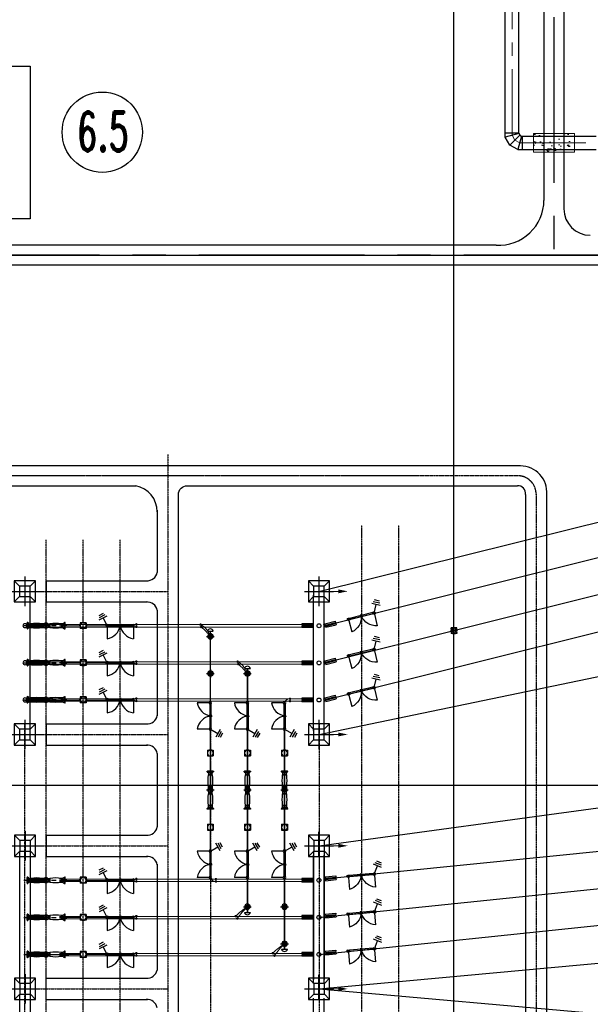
# Model space of a CAD drawing. Header units: inches. Extents: x -8998005 to 170525121, y -30058259 to 1575573.
# Tile 55 of 107: x -181973 to -74252, y 258672 to 444426. Entities that reach past the tile are written whole.
import ezdxf
from ezdxf.enums import TextEntityAlignment as Align

# ---------------------------------------------------------------- set-up
doc = ezdxf.new("R2010")
doc.units = ezdxf.units.IN
doc.header["$LTSCALE"] = 5
doc.header["$MEASUREMENT"] = 0
for name, pattern in [('0', [0]), ('CENTER', [2, 1.25, -0.25, 0.25, -0.25]), ('CENTER2', [1.125, 0.75, -0.125, 0.125, -0.125]), ('CENTERX2', [4, 2.5, -0.5, 0.5, -0.5]), ('CONTINU', [0])]:
    doc.linetypes.add(name, pattern=pattern)
doc.layers.add('AL TUBE', color=73, linetype='Continuous', lineweight=13)
doc.layers.add('CONDUCTOR', color=240, linetype='Continuous', lineweight=13)
for name, color, linetype in [('CANAL', 4, 'Continuous'), ('CEN', 9, 'CENTER'), ('CWPIPE', 3, 'Continuous'), ('DIM', 7, 'Continuous'), ('Encasing', 36, 'Continuous'), ('EQUIP', 1, 'Continuous'), ('EQUPT', 4, '0'), ('FENCE', 7, 'Continuous'), ('INSULATOR', 7, 'Continuous'), ('ROAD', 1, 'Continuous'), ('TCE-ME-ROAD', 244, 'Continuous'), ('Text', 6, 'Continuous'), ('TOWER', 7, 'Continuous')]:
    doc.layers.add(name, color=color, linetype=linetype)
doc.styles.add('M1', font='ROMAND.shx', dxfattribs={"height": 6250})

# ---------------------------------------------------------------- blocks, each defined once
blk = doc.blocks.new('e')
at = {"linetype": 'ByBlock'}
blk.add_line((0, 3674), (0, 0), dxfattribs=at)
blk.add_solid([(-367, 3674), (0, 5469), (367, 3674)])
blk = doc.blocks.new('400CBPL')
at = {"ltscale": 700}
for p, q in [((-3600, 540), (-3600, -540)), ((-3247, 423), (-3488, 597)), ((-3459, -540), (-3459, 540)), ((-3247, 423), (-3247, -423)), ((-2895, 353), (-3247, 353)), ((-3247, 353), (-3247, -353)), ((-2895, -353), (-2895, 353)), ((-2895, 353), (-2895, -353)), ((-705, 353), (-353, 353)), ((-705, -353), (-705, 353)), ((-705, 353), (-705, -353)), ((-353, 353), (-353, 197)), ((-353, 0), (-159, 0)), ((353, 0), (159, 0)), ((353, 353), (353, 197)), ((705, 353), (353, 353)), ((705, -353), (705, 353)), ((705, 353), (705, -353)), ((2895, 353), (2895, -353)), ((2895, 353), (3247, 353)), ((2895, -353), (2895, 353)), ((3247, 423), (3488, 597)), ((3247, 423), (3247, -423)), ((3247, 353), (3247, -353)), ((3459, -540), (3459, 540)), ((3600, 540), (3600, -540)), ((-3247, -423), (-3488, -597)), ((-3247, -353), (-2895, -353)), ((-353, -353), (-705, -353)), ((-353, -197), (-353, -353)), ((353, -197), (353, -353)), ((353, -353), (705, -353)), ((3247, -353), (2895, -353)), ((3247, -423), (3488, -597))]:
    blk.add_line(p, q, dxfattribs=at)
at = {"ltscale": 700, "const_width": 70.5}
blk.add_lwpolyline([(-3071, -353), (-3071, -353)], dxfattribs=at)
at = {"ltscale": 700}
for centre, radius, start, end in [((-3530, 540), 70.5, 0, 180), ((-1800, -8107), 8530, 82.62672, 97.37328), ((0, 0), 476, 90, 137.79455), ((0, 0), 159, 90, 270), ((0, 0), 476, 42.20545, 90), ((0, 0), 159, 270, 90), ((1800, -8107), 8530, 82.62672, 97.37328), ((3530, 540), 70.5, 0, 180), ((-3530, -540), 70.5, 180, 0), ((-1800, 8107), 8530, 262.62672, 277.37328), ((0, 0), 476, 222.20545, 270), ((0, 0), 476, 270, 317.79455), ((1800, 8107), 8530, 262.62672, 277.37328), ((3530, -540), 70.5, 180, 0)]:
    blk.add_arc(centre, radius, start, end, dxfattribs=at)
at = {"ltscale": 700, "extrusion": (0, 0, -1)}
blk.add_ellipse((0, 0), major_axis=(-474, 0), ratio=0.6223386, dxfattribs=at)
at = {"layer": 'CEN', "ltscale": 700}
for p, q in [((4211, 0), (-3939, 0)), ((0, 705), (0, -705))]:
    blk.add_line(p, q, dxfattribs=at)
blk = doc.blocks.new('400CTPL')
at = {"ltscale": 700}
for p, q in [((555, 555), (-555, 555)), ((-555, -555), (-555, 555)), ((0, 555), (0, 745)), ((555, -555), (555, 555)), ((555, -555), (-555, -555)), ((0, -555), (0, -745))]:
    blk.add_line(p, q, dxfattribs=at)
for start, end in [(0, 180), (180, 0)]:
    blk.add_arc((0, 0), 555, start, end, dxfattribs=at)
blk = doc.blocks.new('ES')
at = {"ltscale": 1000}
for p, q in [((0, 0), (1471, 747)), ((1097, 1485), (1846, 10)), ((1531, 1473), (2092, 367)), ((1941, 1507), (2362, 678))]:
    blk.add_line(p, q, dxfattribs=at)
blk = doc.blocks.new('DO2')
at = {"linetype": 'CENTERX2', "ltscale": 1000, "const_width": 150}
blk.add_lwpolyline([(75, 0, 1), (-75, 0, 1)], format="xyb", close=True, dxfattribs=at)
blk = doc.blocks.new('400isopl')
at = {"ltscale": 1000}
for p, q in [((-2469, 245), (-2469, 2469)), ((2469, 245), (2469, 2469)), ((2258, 125), (-2258, 125)), ((-175, 247), (-178, 232)), ((-178, 232), (78, 137)), ((194, 133), (-175, 247)), ((175, 0), (-175, 0)), ((0, 324), (0, -324)), ((78, 137), (54, 113)), ((175, 125), (175, -125)), ((194, 133), (194, 125)), ((2258, -125), (-2258, -125)), ((-178, -232), (78, -137)), ((-175, -247), (-178, -232)), ((194, -133), (-175, -247)), ((78, -137), (54, -113)), ((194, -133), (194, -125))]:
    blk.add_line(p, q, dxfattribs=at)
for centre, radius, start, end in [((-3011, -543), 3060, 10.21936, 79.78064), ((3011, -543), 3060, 100.21936, 169.78064), ((-2469, 0), 245, 90, 270), ((-2469, 0), 125, 90, 270), ((-2469, 0), 245, 270, 90), ((-2469, 0), 125, 270, 90), ((0, 0), 125, 90, 270), ((0, 0), 125, 270, 90), ((2469, 0), 245, 90, 270), ((2469, 0), 125, 90, 270), ((2469, 0), 245, 270, 90), ((2469, 0), 125, 270, 90)]:
    blk.add_arc(centre, radius, start, end, dxfattribs=at)
blk = doc.blocks.new('400TWR')
at = {"ltscale": 3000}
for p, q in [((-1000, 1000), (-2000, 2000)), ((1000, 1000), (2000, 2000)), ((-1000, -1000), (-2000, -2000)), ((1000, -1000), (2000, -2000))]:
    blk.add_line(p, q, dxfattribs=at)
for points in [[(-2000, -2000), (2000, -2000), (2000, 2000), (-2000, 2000)], [(-1000, -1000), (1000, -1000), (1000, 1000), (-1000, 1000)]]:
    blk.add_lwpolyline(points, close=True, dxfattribs=at)
at = {"layer": 'CEN', "ltscale": 1000}
for p, q in [((0, 2753), (0, -2753)), ((2781, 0), (-2781, 0))]:
    blk.add_line(p, q, dxfattribs=at)
blk = doc.blocks.new('i')
at = {"ltscale": 3000}
for p, q in [((-223, -222), (-223, 0)), ((223, 0), (-223, 0)), ((223, -222), (223, 0)), ((-350, -222), (-96, -222)), ((-350, -222), (-350, -2222)), ((-96, -222), (-96, -2222)), ((96, -222), (350, -222)), ((96, -222), (96, -2222)), ((350, -222), (350, -2222)), ((-350, -2222), (-96, -2222)), ((96, -2221), (350, -2221))]:
    blk.add_line(p, q, dxfattribs=at)
blk = doc.blocks.new('400bpipl')
at = {"ltscale": 3000}
for radius in [500, 270]:
    blk.add_circle((0, 0), radius, dxfattribs=at)
blk.add_arc((0, 0), 500, 0, 180, dxfattribs=at)
at = {"layer": 'CEN', "ltscale": 3000}
for p, q in [((762, 0), (-771, 0)), ((0, -724), (0, 729))]:
    blk.add_line(p, q, dxfattribs=at)
blk = doc.blocks.new('400CVTPL')
at = {"ltscale": 700}
for p, q in [((-528, 344), (-528, 528)), ((-344, 528), (-528, 528)), ((344, 528), (528, 528)), ((528, 344), (528, 528)), ((-528, -528), (-528, -344)), ((-344, -528), (-528, -528)), ((344, -528), (528, -528)), ((528, -528), (528, -344))]:
    blk.add_line(p, q, dxfattribs=at)
for radius, start, end in [(582, 0, 180), (582, 180, 0), (343, 0, 180), (343, 180, 0)]:
    blk.add_arc((0, 0), radius, start, end, dxfattribs=at)
blk = doc.blocks.new('A$C3F820AC0')
at = {"color": 3, "linetype": 'Continuous', "ltscale": 100}
for p, q in [((-125483, -30921, 96251), (-750, 12)), ((-125467, -57921, 96251), (-710, -32013)), ((-125461, -78921, 96251), (-750, -62000)), ((-125461, -105921, 96251), (-791, -94500)), ((-125461, -105921, 96251), (-750, -117000))]:
    blk.add_line(p, q, dxfattribs=at)
at = {"color": 2, "linetype": 'Continuous', "ltscale": 100}
for p, q in [((-124489, -37421, 96251), (-27064, -13142, 96251)), ((-124489, -44421, 96251), (-27070, -20142, 96251)), ((-124489, -51421, 96251), (-27064, -27142, 96251)), ((-124483, -85178, 96251), (-9069, -73528, 5630)), ((-125483, -92421, 96251), (-9068, -80528, 5630)), ((-125469, -99407, 96251), (-9069, -87279, 5630))]:
    blk.add_line(p, q, dxfattribs=at)
at = {"ltscale": 3000}
for centre, radius, start, end in [((-145983, -38596, 96251), 582, 15.11051, 164.88949), ((-138983, -45633, 96251), 579, 14.03074, 165.96926), ((-138983, -91363, 96251), 577, 193.0629, 346.9371), ((-131983, -98293, 96251), 572, 190.89365, 349.10635)]:
    blk.add_arc(centre, radius, start, end, dxfattribs=at)
at = {"layer": 'AL TUBE'}
for p, q in [((-170542, -37202, 96251), (-174435, -37202, 96251)), ((-170542, -37427, 96251), (-174435, -37427, 96251)), ((-170542, -37652, 96251), (-174435, -37652, 96251)), ((-165532, -37202, 96251), (-169432, -37202, 96251)), ((-165532, -37427, 96251), (-169432, -37427, 96251)), ((-165532, -37652, 96251), (-169432, -37652, 96251)), ((-146033, -38445, 96251), (-146033, -61976, 96251)), ((-145983, -38445, 96251), (-145983, -61976, 96251)), ((-145933, -38445, 96251), (-145933, -61976, 96251)), ((-170542, -44202, 96251), (-174435, -44202, 96251)), ((-170542, -44427, 96251), (-174435, -44427, 96251)), ((-165532, -44202, 96251), (-169432, -44202, 96251)), ((-165532, -44427, 96251), (-169432, -44427, 96251)), ((-170542, -44652, 96251), (-174435, -44652, 96251)), ((-165532, -44652, 96251), (-169432, -44652, 96251)), ((-139033, -45492, 96251), (-139033, -61976, 96251)), ((-138983, -45492, 96251), (-138983, -61976, 96251)), ((-138933, -45492, 96251), (-138933, -61976, 96251)), ((-170542, -51202, 96251), (-174435, -51202, 96251)), ((-170542, -51427, 96251), (-174435, -51427, 96251)), ((-170542, -51652, 96251), (-174435, -51652, 96251)), ((-165532, -51202, 96251), (-169432, -51202, 96251)), ((-165532, -51427, 96251), (-169432, -51427, 96251)), ((-165532, -51652, 96251), (-169432, -51652, 96251)), ((-132033, -51713, 96251), (-132033, -62019, 96251)), ((-131933, -51713, 96251), (-131933, -62019, 96251)), ((-146033, -61976, 96251), (-146033, -75976, 96251)), ((-145983, -61976, 96251), (-145983, -75976, 96251)), ((-145933, -61976, 96251), (-145933, -75976, 96251)), ((-139033, -61976, 96251), (-139033, -75976, 96251)), ((-138983, -61976, 96251), (-138983, -75976, 96251)), ((-138933, -61976, 96251), (-138933, -75976, 96251)), ((-132033, -61976, 96251), (-132033, -75976, 96251)), ((-131983, -61976, 96251), (-131983, -75976, 96251)), ((-131933, -61976, 96251), (-131933, -75976, 96251)), ((-146033, -75976, 96251), (-146033, -85130, 96251)), ((-145983, -75976, 96251), (-145983, -85130, 96251)), ((-145933, -75976, 96251), (-145933, -85130, 96251)), ((-139033, -75976, 96251), (-139033, -91493, 96251)), ((-138983, -75976, 96251), (-138983, -91493, 96251)), ((-138933, -75976, 96251), (-138933, -91493, 96251)), ((-132033, -75976, 96251), (-132033, -98401, 96251)), ((-131983, -75976, 96251), (-131983, -98401, 96251)), ((-131933, -75976, 96251), (-131933, -98401, 96251)), ((-170539, -85236, 96251), (-174431, -85237, 96251)), ((-165528, -85236, 96251), (-169429, -85236, 96251)), ((-170539, -85461, 96251), (-174431, -85462, 96251)), ((-170539, -85686, 96251), (-174431, -85687, 96251)), ((-165528, -85461, 96251), (-169429, -85461, 96251)), ((-165528, -85686, 96251), (-169429, -85686, 96251)), ((-170539, -92236, 96251), (-174431, -92237, 96251)), ((-170539, -92461, 96251), (-174431, -92462, 96251)), ((-170539, -92686, 96251), (-174431, -92687, 96251)), ((-165528, -92236, 96251), (-169429, -92236, 96251)), ((-165528, -92461, 96251), (-169429, -92461, 96251)), ((-165528, -92686, 96251), (-169429, -92686, 96251)), ((-170539, -99236, 96251), (-174431, -99237, 96251)), ((-170539, -99461, 96251), (-174431, -99462, 96251)), ((-170539, -99686, 96251), (-174431, -99687, 96251)), ((-165528, -99236, 96251), (-169429, -99236, 96251)), ((-165528, -99461, 96251), (-169429, -99461, 96251)), ((-165528, -99686, 96251), (-169429, -99686, 96251))]:
    blk.add_line(p, q, dxfattribs=at)
at = {"layer": 'AL TUBE', "extrusion": (0, 0, -1)}
for centre, major_axis, start_param, end_param in [((-150037, -40886, 96251), (-3362, -2757), 2.8132878, 3.4909976), ((-155157, -46768, 96251), (-8526, 8122), 1.4937446, 1.7094894), ((-143192, -47971, 96251), (-2879, -3466), 3.0244957, 3.6901482), ((-148632, -53962, 96251), (-8193, 9083), 1.4385131, 1.6501862), ((-131839, -101685, 96251), (-10494, -8222), 1.4574992, 1.6747652), ((-128257, -101705, 96251), (-11868, 10047), -0.0799337, 0.1120182), ((-124691, -108731, 96251), (-9780, -9254), 1.5449234, 1.7611116), ((-121067, -108759, 96251), (-10509, -11708), 1.4574024, 1.648236)]:
    blk.add_ellipse(centre, major_axis=major_axis, ratio=1, start_param=start_param, end_param=end_param, dxfattribs=at)
at = {"layer": 'CEN'}
for p, q in [((-153984, -5113, 96251), (-154002, -345321, 96251)), ((-107473, -9121, 96251), (-348698, -9121, 96251)), ((-84479, -12523, 96251), (-84479, -338338, 96251)), ((-117473, -18410, 96251), (-117483, -330724, 96251)), ((-110473, -18410, 96251), (-110483, -330724, 96251)), ((-176984, -329745, 96251), (-176984, -21191, 96251)), ((-169984, -329745, 96251), (-169984, -21191, 96251)), ((-162984, -329745, 96251), (-162984, -21191, 96251)), ((-178209, -30921, 96251), (-153998, -30923, 96251)), ((-180984, -329745, 96251), (-180984, -55921, 96251)), ((-145961, -55921, 96251), (-145961, -329745, 96251)), ((-125466, -55921, 96251), (-125478, -280921, 96251)), ((-178209, -57921, 96251), (-153998, -57923, 96251)), ((-178209, -78921, 96251), (-153998, -78923, 96251)), ((-178231, -105921, 96251), (-154020, -105923, 96251))]:
    blk.add_line(p, q, dxfattribs=at)
at = {"layer": 'CEN', "linetype": 'CENTER2'}
blk.add_line((-87884, -9121, 96251), (-348698, -9121, 96251), dxfattribs=at)
blk.add_arc((-87941, -12583, 96251), 3463, 359.00515, 89.06872, dxfattribs=at)
at = {"layer": 'CONDUCTOR', "linetype": 'CONTINU'}
for p, q in [((-128705, -37199, 96251), (-177761, -37203, 96251)), ((-128705, -37649, 96251), (-177761, -37653, 96251)), ((-128705, -44199, 96251), (-177761, -44203, 96251)), ((-128705, -44649, 96251), (-177761, -44653, 96251)), ((-128705, -51199, 96251), (-177761, -51203, 96251)), ((-128705, -51649, 96251), (-177761, -51653, 96251)), ((-128782, -85233, 96251), (-165528, -85236, 96251)), ((-128782, -85683, 96251), (-165528, -85686, 96251)), ((-128782, -92233, 96251), (-165528, -92236, 96251)), ((-128782, -92683, 96251), (-165528, -92686, 96251)), ((-128782, -99233, 96251), (-165528, -99236, 96251)), ((-128782, -99683, 96251), (-165528, -99686, 96251))]:
    blk.add_line(p, q, dxfattribs=at)
at = {"layer": 'CONDUCTOR', "color": 9}
blk.add_line((-138983, -84890, 96251), (-138983, -91493, 96251), dxfattribs=at)
at = {"layer": 'CONDUCTOR', "linetype": 'ByBlock', "extrusion": (0, 0, -1)}
for centre, major_axis, start_param, end_param in [((-131001, -52200, 96251), (-716, 716), -0.5385016, 0.8587758), ((-131235, -52547, 96251), (-851, -433), 1.1420135, 2.3610097), ((-145001, -84642, 96251), (-685, 746), 3.8113884, 5.2086658), ((-145235, -84296, 96251), (-600, 743), 3.5015731, 4.7205694)]:
    blk.add_ellipse(centre, major_axis=major_axis, ratio=1, start_param=start_param, end_param=end_param, dxfattribs=at)
at = {"layer": 'FENCE', "extrusion": (0, 0, -1)}
for centre, major_axis, start_param, end_param in [((-180984, -37393, 96251), (-265, 265), 3.9269908, 10.2101761), ((-180984, -44393, 96251), (-265, -265), 5.497787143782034, 11.78097245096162), ((-180984, -51393, 96251), (-265, 265), 3.9269908, 10.2101761)]:
    blk.add_ellipse(centre, major_axis=major_axis, ratio=1, start_param=start_param, end_param=end_param, dxfattribs=at)
at = {"layer": 'FENCE'}
for centre, start_param, end_param in [((-125467, -37421, 96251), 5.497787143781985, 11.78097245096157), ((-125467, -44421, 96251), 5.497787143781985, 11.78097245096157), ((-125467, -51421, 96251), 5.497787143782, 11.78097245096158), ((-125483, -85421, 96251), 5.497787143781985, 11.78097245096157), ((-125483, -92421, 96251), 5.497787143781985, 11.78097245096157), ((-125483, -99421, 96251), 5.497787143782, 11.78097245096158)]:
    blk.add_ellipse(centre, major_axis=(-265, 265), ratio=1, start_param=start_param, end_param=end_param, dxfattribs=at)
at = {"layer": 'INSULATOR'}
for p, q in [((-126706, -44198, 96251), (-126484, -44198, 96251)), ((-126706, -44643, 96251), (-126484, -44643, 96251)), ((-126705, -92198, 96251), (-126483, -92198, 96251)), ((-126705, -92643, 96251), (-126483, -92643, 96251))]:
    blk.add_line(p, q, dxfattribs=at)
at = {"layer": 'ROAD'}
for p, q in [((-87445, -7246, 96251), (-346964, -7246, 96251)), ((-273667, -10996, 96251), (-160055, -10996, 96251)), ((-82479, -339559), (-82479, -12643)), ((-176984, -28921, 96251), (-158048, -28922, 96251)), ((-176984, -28921, 96251), (-176984, -32921, 96251)), ((-176984, -32921, 96251), (-157827, -32922, 96251)), ((-176984, -55921, 96251), (-158048, -55922, 96251)), ((-176984, -55921, 96251), (-176984, -59921, 96251)), ((-176984, -59921, 96251), (-157827, -59922, 96251)), ((-176984, -76921, 96251), (-158048, -76922, 96251)), ((-176984, -76921, 96251), (-176984, -80921, 96251)), ((-176984, -80921, 96251), (-157827, -80922, 96251)), ((-177007, -103921, 96251), (-158071, -103922, 96251)), ((-177007, -103921, 96251), (-177007, -107921, 96251)), ((-177007, -107921, 96251), (-157850, -107922, 96251))]:
    blk.add_line(p, q, dxfattribs=at)
at = {"layer": 'ROAD', "elevation": 96251}
blk.add_lwpolyline([(-152002, -339559), (-152002, -12643, -0.4142136), (-150355, -10996), (-88001, -10996)], format="xyb", dxfattribs=at)
for points in [[(-86479, -12643), (-86479, -339559)], [(-156002, -15614), (-156005, -27375)], [(-156003, -34485), (-156012, -54405)], [(-156003, -61485), (-156018, -75427)], [(-156020, -82412), (-156025, -102360)]]:
    blk.add_lwpolyline(points, dxfattribs=at)
at = {"layer": 'ROAD'}
for centre, radius, start, end in [((-87477, -12259, 96251), 5013, 355.60243, 89.63508), ((-161052, -15935, 96251), 5038, 0.20644, 78.5861), ((-87920, -12449, 96251), 1455, 352.30255, 93.18044), ((-157939, -26944, 96251), 1982, 266.7456, 347.86994), ((-157940, -34901, 96251), 1982, 12.12375, 93.24809), ((-157939, -53944, 96251), 1982, 266.7456, 347.86994), ((-157940, -61901, 96251), 1982, 12.12375, 93.24809), ((-157939, -74944, 96251), 1982, 266.7456, 347.86994), ((-157940, -82901, 96251), 1982, 12.12375, 93.24809), ((-157962, -101944, 96251), 1982, 266.7456, 347.86994), ((-157962, -109901, 96251), 1982, 12.12375, 93.24809)]:
    blk.add_arc(centre, radius, start, end, dxfattribs=at)
at = {"layer": 'TOWER'}
for p, q in [((-179990, -57171, 96251), (-179990, -31671, 96251)), ((-126489, -57171, 96251), (-126489, -31671, 96251)), ((-124489, -57171, 96251), (-124489, -31671, 96251)), ((-146545, -38445, 96251), (-145421, -38445, 96251)), ((-139545, -45492, 96251), (-138421, -45492, 96251)), ((-181065, -51421, 96251), (-172680, -51421, 96251)), ((-125483, -81051, 96251), (-125483, -76292, 96251)), ((-125483, -81051, 96251), (-125483, -76292, 96251)), ((-181961, -104921, 96251), (-181961, -79921, 96251)), ((-179961, -104921, 96251), (-179961, -79921, 96251)), ((-126483, -79922, 96251), (-126483, -104171, 96251)), ((-126483, -104922, 96251), (-126483, -80671, 96251)), ((-124483, -79922, 96251), (-124483, -104171, 96251)), ((-124483, -104922, 96251), (-124483, -80671, 96251)), ((-139545, -91493, 96251), (-138421, -91493, 96251)), ((-132545, -98401, 96251), (-131421, -98401, 96251)), ((-181062, -99455, 96251), (-172677, -99455, 96251)), ((-125483, -108051, 96251), (-125483, -103292, 96251)), ((-125483, -108051, 96251), (-125483, -103292, 96251)), ((-181961, -131921, 96251), (-181961, -106921, 96251)), ((-179961, -131921, 96251), (-179961, -106921, 96251)), ((-126483, -131171, 96251), (-126483, -107671, 96251)), ((-124483, -131171, 96251), (-124483, -107671, 96251))]:
    blk.add_line(p, q, dxfattribs=at)
at = {"layer": 'CONDUCTOR', "xscale": -1, "rotation": 270}
for p in [(-125507, -30921, 96251), (-125507, -57921, 96251), (-125507, -78921, 96251), (-125507, -105921, 96251)]:
    blk.add_blockref('e', p, dxfattribs=at)
at = {"layer": 'CONDUCTOR', "linetype": 'ByBlock', "extrusion": (0, 0, -1), "xscale": -1.5, "yscale": 1.5, "zscale": -2000.000000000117, "rotation": 270}
for p in [(130935, -51640, -96251), (130927, -51190, -96251)]:
    blk.add_blockref('DO2', p, dxfattribs=at)
at = {"layer": 'CONDUCTOR', "linetype": 'ByBlock', "xscale": -1.5, "yscale": 1.5, "zscale": 2000.000000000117, "rotation": 270}
for p in [(-144935, -85202, 96251), (-144927, -85652, 96251)]:
    blk.add_blockref('DO2', p, dxfattribs=at)
at = {"layer": 'EQUIP', "xscale": -1, "zscale": 1333.333333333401, "rotation": 270}
for p in [(-141195, -92188, 96251), (-141195, -92188, 96251), (-134195, -99193, 96251), (-134195, -99193, 96251)]:
    blk.add_blockref('DO2', p, dxfattribs=at)
at = {"layer": 'EQUPT', "extrusion": (0, 0, -1), "zscale": -1333.333333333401}
for name, p, rotation in [('ES', (115077, -35006, -96251), 76.10405972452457), ('400isopl', (117473, -35599, -96251), 166.10404752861), ('ES', (115077, -41907, -96251), 76.10405972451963), ('400isopl', (117474, -42500, -96251), 166.1040475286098), ('ES', (115078, -49080, -96251), 76.10405972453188), ('400isopl', (117474, -49673, -96251), 166.1040475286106), ('ES', (115028, -84258, -90027), 85.09425436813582), ('400isopl', (117485, -84469, -90027), 175.0942543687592), ('ES', (115018, -91390, -90018), 85.09425436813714), ('400isopl', (117476, -91601, -90018), 175.0942543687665), ('ES', (115019, -98361, -90028), 85.09425436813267), ('400isopl', (117476, -98572, -90028), 175.0942543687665)]:
    blk.add_blockref(name, p, dxfattribs=dict(at, rotation=rotation))
at = {"layer": 'EQUPT', "zscale": 1333.333333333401}
for name, p, rotation in [('ES', (-165455, -37393, 96251), 90), ('400CBPL', (-176987, -37386, 96251), 180), ('400CTPL', (-169987, -37386, 96251), 90), ('400isopl', (-162987, -37393, 96251), 180), ('400CVTPL', (-100000, -38318, 96251), 90), ('ES', (-165455, -44393, 96251), 90), ('400CBPL', (-176987, -44386, 96251), 180), ('400CTPL', (-169987, -44386, 96251), 90), ('400isopl', (-162986, -44393, 96251), 180), ('ES', (-165454, -51393, 96251), 90), ('400CBPL', (-176987, -51386, 96251), 180), ('400CTPL', (-169986, -51386, 96251), 90), ('400isopl', (-162986, -51393, 96251), 180), ('400CTPL', (-145983, -61421, 96251), 180), ('400CTPL', (-138983, -61421, 96251), 180), ('400CTPL', (-131983, -61421, 96251), 180), ('400CTPL', (-145983, -75421, 96251), 180), ('400CTPL', (-138983, -75421, 96251), 180), ('400CTPL', (-131983, -75421, 96251), 180), ('ES', (-165452, -85427, 96251), 90), ('400CBPL', (-176984, -85421, 96251), 180), ('400CTPL', (-169984, -85421, 96251), 90), ('400isopl', (-162983, -85427, 96251), 180), ('ES', (-165451, -92427, 96251), 90), ('400CBPL', (-176983, -92421, 96251), 180), ('400CTPL', (-169983, -92421, 96251), 90), ('400isopl', (-162983, -92427, 96251), 180), ('ES', (-165451, -99427, 96251), 90), ('400CBPL', (-176983, -99421, 96251), 180), ('400CTPL', (-169983, -99421, 96251), 90), ('400isopl', (-162982, -99427, 96251), 180)]:
    blk.add_blockref(name, p, dxfattribs=dict(at, rotation=rotation))
at = {"layer": 'EQUPT', "yscale": 1.559999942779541, "zscale": 2080.000000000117}
for p, xscale, rotation in [((-159955, -37146, 96251), 1.559999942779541, 90), ((-147826, -37192, 96251), -1.559999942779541, 270), ((-159955, -37596, 96251), 1.559999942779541, 90), ((-147715, -37642, 96251), -1.559999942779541, 270), ((-159954, -44146, 96251), 1.559999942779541, 90), ((-159954, -44596, 96251), 1.559999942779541, 90), ((-140820, -44192, 96251), -1.559999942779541, 270), ((-140709, -44642, 96251), -1.559999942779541, 270), ((-159954, -51146, 96251), 1.559999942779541, 90), ((-159954, -51596, 96251), 1.559999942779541, 90), ((-159951, -85181, 96251), 1.559999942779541, 90), ((-159951, -85631, 96251), 1.559999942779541, 90), ((-159951, -92181, 96251), 1.559999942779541, 90), ((-159951, -92631, 96251), 1.559999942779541, 90), ((-141195, -92188, 96251), -1.559999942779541, 270), ((-141195, -92188, 96251), -1.559999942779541, 270), ((-140890, -92638, 96251), -1.559999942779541, 270), ((-140890, -92638, 96251), -1.559999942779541, 270), ((-159950, -99181, 96251), 1.559999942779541, 90), ((-159950, -99631, 96251), 1.559999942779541, 90), ((-134195, -99193, 96251), -1.559999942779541, 270), ((-134195, -99193, 96251), -1.559999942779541, 270), ((-133890, -99643, 96251), -1.559999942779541, 270), ((-133890, -99643, 96251), -1.559999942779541, 270)]:
    blk.add_blockref('DO2', p, dxfattribs=dict(at, xscale=xscale, rotation=rotation))
at = {"layer": 'EQUPT', "xscale": -1, "zscale": 1333.333333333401}
for name, p, rotation in [('DO2', (-147715, -37642, 96251), 270), ('400bpipl', (-145984, -39421, 96251), 270), ('DO2', (-140709, -44642, 96251), 270), ('400bpipl', (-145983, -46421, 96251), 270), ('400bpipl', (-138983, -46421, 96251), 270), ('400CBPL', (-145983, -68421, 96251), 270), ('400CBPL', (-138983, -68421, 96251), 270), ('400CBPL', (-131983, -68421, 96251), 270), ('ES', (-145983, -79953, 96251), 236.7780324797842), ('ES', (-138983, -79953, 96251), 236.7780324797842), ('ES', (-131983, -79953, 96251), 236.7780324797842), ('400bpipl', (-138983, -90421, 96251), 270), ('400bpipl', (-131983, -90421, 96251), 270), ('DO2', (-140890, -92638, 96251), 270), ('DO2', (-140890, -92638, 96251), 270), ('400bpipl', (-131983, -97427, 96251), 270), ('DO2', (-133890, -99643, 96251), 270), ('DO2', (-133890, -99643, 96251), 270)]:
    blk.add_blockref(name, p, dxfattribs=dict(at, rotation=rotation))
at = {"layer": 'EQUPT', "extrusion": (0, 0, -1), "xscale": -1, "zscale": -1333.333333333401}
for name, p, rotation in [('400isopl', (145983, -54421, -96251), 270), ('400isopl', (138983, -54421, -96251), 270), ('400isopl', (131983, -54421, -96251), 270), ('ES', (145983, -56890, -96251), 56.77803247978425), ('ES', (138983, -56890, -96251), 56.77803247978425), ('ES', (131983, -56890, -96251), 56.77803247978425), ('400isopl', (145983, -82421, -96251), 270), ('400isopl', (138983, -82421, -96251), 270), ('400isopl', (131983, -82421, -96251), 270)]:
    blk.add_blockref(name, p, dxfattribs=dict(at, rotation=rotation))
at = {"layer": 'INSULATOR', "xscale": -1}
for p, rotation in [((-179986, -37387, 96251), 90), ((-179982, -37421, 96251), 90), ((-124489, -37421, 96251), 104.395111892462), ((-179986, -44387, 96251), 90), ((-179982, -44421, 96251), 90), ((-124489, -44421, 96251), 104.3951118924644), ((-179986, -51387, 96251), 90), ((-179982, -51421, 96251), 90), ((-124489, -51421, 96251), 104.3951118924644), ((-179982, -85421, 96251), 90), ((-124483, -85178, 96251), 95.7111866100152), ((-179982, -92421, 96251), 90), ((-124483, -92178, 96251), 95.7111866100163), ((-179982, -99421, 96251), 90), ((-124468, -99163, 96250), 95.71118661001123)]:
    blk.add_blockref('i', p, dxfattribs=dict(at, rotation=rotation))
at = {"layer": 'INSULATOR', "rotation": 270}
for p in [(-126485, -37421, 96251), (-126485, -44421, 96251), (-126485, -51421, 96251), (-126485, -85421, 96251), (-126485, -92421, 96251), (-126485, -99421, 96251)]:
    blk.add_blockref('i', p, dxfattribs=at)
at = {"layer": 'TOWER', "zscale": 1333.333333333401, "rotation": 90}
for p in [(-180984, -30921, 96251), (-125483, -30921, 96251), (-180984, -57921, 96251), (-125483, -57921, 96251), (-180961, -78921, 96251), (-125461, -78921, 96251), (-180961, -105921, 96251), (-125461, -105921, 96251)]:
    blk.add_blockref('400TWR', p, dxfattribs=at)

msp = doc.modelspace()

# ---------------------------------------------------------------- hatches: boundary and pattern name
at = {"layer": 'Encasing', "linetype": 'Continuous', "lineweight": 9, "ltscale": 2500}
h = msp.add_hatch(dxfattribs=at)
h.set_pattern_fill('AR-CONC', color=44, scale=500, angle=90, style=0)
h.set_pattern_definition([(140, (7e-05, 4464), (313.76, 3586.3), [375, -4125]), (85, (7e-05, 4464), (-3760.96, -693.757), [300, -3300]), (190.4514, (26, 4763), (-3447.198, 2892.547), [318.7, -3505.71]), (136.1842, (-1000, 4464), (827.595, 5336.205), [562.5, -6187.5]), (186.6356, (-931, 4908.7), (-4870.59, 4673.314), [478.05, -5258.565]), (81.1842, (-1000, 4464), (-4870.59, 4673.31), [450, -4950]), (111, (-750, 4964), (2013.094, 2984.535), [375, -4125]), (56, (-750, 4964), (-3625.75, 1216.577), [300, -3300]), (161.4514, (-582.2, 5212.7), (-1612.652, 4201.113), [318.7, -3505.71]), (127.5, (7e-05, 4464), (-1664.4693, 60.7993), [0, -3260, 0, -3350, 0, -3312.5]), (97.5, (7e-05, 4464), (-1972.0586, 1315.348), [0, -1910, 0, -3185, 0, -1262.5]), (57.5, (7e-05, 3349), (112.7744, 2669.112), [0, -1250, 0, -3900, 0, -5175]), (47.5, (7e-05, 2849), (-500.525, 2915.931), [0, -1625, 0, -2590, 0, -3675])])
h.paths.add_polyline_path([(-77252, 422946), (-85002, 422946), (-85002, 419406), (-77252, 419406)])

# ---------------------------------------------------------------- linework, layer by layer
at = {"ltscale": 100}
msp.add_lwpolyline([(-195000, 406875), (-195000, 435651), (-180000, 435651), (-180000, 406875)], close=True, dxfattribs=at)
at = {"layer": 'CANAL', "color": 8}
for p, q in [((-100000, -800000), (-100000, 1470819)), ((-597246, 400000), (1664920, 400000)), ((-597246, 300000), (1664920, 300000))]:
    msp.add_line(p, q, dxfattribs=at)
at = {"layer": 'CEN', "color": 44, "linetype": 'CENTER', "lineweight": 9, "ltscale": 2000}
for p, q in [((-89027, 422620), (-89027, 540251)), ((-89027, 422620), (-88498, 421704)), ((-88498, 421704), (-87583, 421176)), ((-87583, 421176), (-72671, 421176, 0))]:
    msp.add_line(p, q, dxfattribs=at)
at = {"layer": 'CWPIPE', "color": 1, "linetype": 'Continuous'}
for p, q in [((-90297, 423080), (-90297, 539587)), ((-87757, 423080), (-87757, 540251)), ((-90297, 423080, -87557), (-87757, 423080, -87557)), ((-90297, 422280), (-90297, 423080)), ((-87757, 422960), (-90297, 422280)), ((-89428, 420775), (-90297, 422280)), ((-87569, 422634, 50098), (-89428, 420775, 50098)), ((-87242, 422446), (-87923, 419906)), ((-87757, 422960), (-87757, 423080)), ((-87757, 422960), (-87569, 422634)), ((-87569, 422634), (-87242, 422446)), ((-87242, 422446), (-87122, 422446)), ((-87122, 422446), (-73132, 422446)), ((-87122, 422446), (-87122, 419906)), ((-87122, 422446, 0), (-87122, 419906, 0)), ((-87923, 419906), (-89428, 420775)), ((-87923, 419906), (-87122, 419906)), ((-87122, 419906, 0), (-73132, 419906, 0))]:
    msp.add_line(p, q, dxfattribs=at)
at = {"layer": 'DIM', "linetype": 'Continuous'}
msp.add_circle((-166379, 423203), 7580, dxfattribs=at)
at = {"layer": 'Encasing', "color": 44, "linetype": 'Continuous', "lineweight": 9, "ltscale": 2500}
for p, q in [((-85002, 419406), (-85002, 422946)), ((-77252, 422946), (-85002, 422946)), ((-77252, 419406), (-77252, 422946)), ((-77252, 419406), (-85002, 419406))]:
    msp.add_line(p, q, dxfattribs=at)
at = {"layer": 'TCE-ME-ROAD'}
for p, q in [((-83002, 544895), (-83002, 410339)), ((-79252, 544895), (-79252, 408750)), ((-92002, 401875), (-391441, 401875)), ((-68250, 398125), (-387264, 398125))]:
    msp.add_line(p, q, dxfattribs=at)
at = {"layer": 'TCE-ME-ROAD', "color": 11, "linetype": 'CENTER', "ltscale": 5000}
for p, q in [((-81127, 544895), (-81127, 400000)), ((-16909, 400000), (-400426, 400000))]:
    msp.add_line(p, q, dxfattribs=at)
at = {"layer": 'TCE-ME-ROAD'}
msp.add_arc((-91557, 410420), 8556, 267.02367, 359.4604, dxfattribs=at)
at = {"layer": 'TCE-ME-ROAD', "linetype": 'Continuous'}
msp.add_arc((-74252, 408750), 5000, 180, 270, dxfattribs=at)

# ---------------------------------------------------------------- block references
at = {"ltscale": 100}
msp.add_blockref('A$C3F820AC0', (0, 367500), dxfattribs=at)

# ---------------------------------------------------------------- texts
at = {"layer": 'Text', "style": 'M1', "width": 0.6}
msp.add_text('6.5', height=7500, dxfattribs=at).set_placement((-166253, 423327), align=Align.MIDDLE)

doc.saveas('drawing.dxf')
